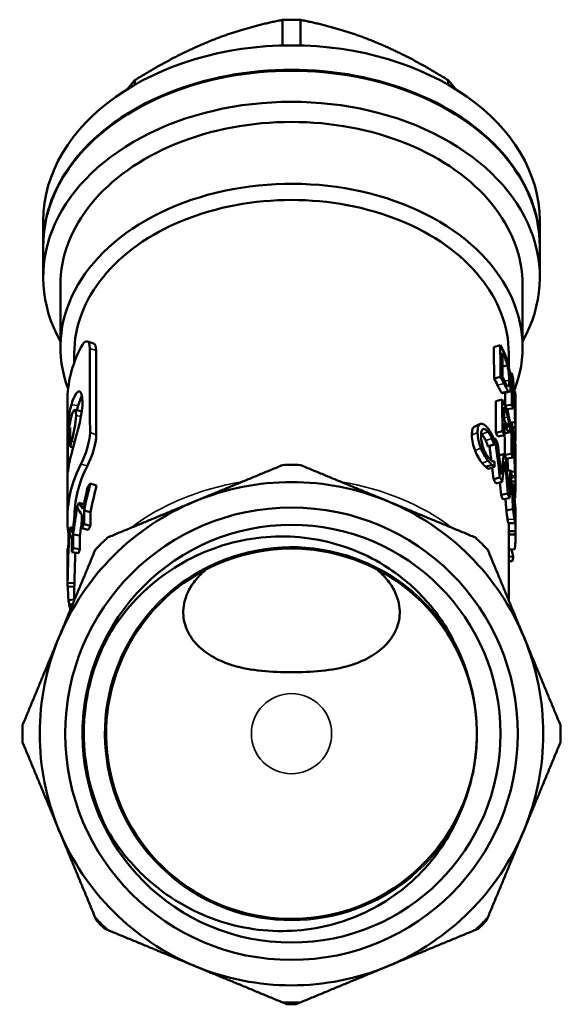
# Model space of a CAD drawing. Header units: millimetres. Extents: x 34 to 197, y 81 to 262.
# Tile 10 of 10: x 140 to 180, y 190 to 262. Entities that reach past the tile are written whole.
import ezdxf

# ---------------------------------------------------------------- set-up
doc = ezdxf.new("R2010")
doc.units = ezdxf.units.MM
doc.layers.add('Видимые тонкие (ГОСТ)', color=7, linetype='Continuous', lineweight=35)
doc.layers.add('Видимый контур (ГОСТ)', color=7, linetype='Continuous', lineweight=50)

msp = doc.modelspace()

# ---------------------------------------------------------------- linework, layer by layer
at = {"layer": 'Видимые тонкие (ГОСТ)'}
for p, q in [((145.635, 237.795), (145.185, 237.95)), ((175.093, 237.39), (175.2, 237.416)), ((174.74, 235.291), (175.214, 235.403)), ((175.255, 235.576), (175.586, 235.633)), ((144.339, 233.8), (143.848, 233.867)), ((144.544, 233.02), (144.184, 233.093)), ((175.222, 233.424), (175.329, 233.447)), ((175.226, 232.921), (175.492, 232.972)), ((175.232, 232.248), (175.341, 232.272)), ((175.384, 232.435), (175.554, 232.466)), ((175.842, 232.188), (176.036, 232.182)), ((145.646, 231.683), (145.196, 231.838)), ((172.88, 231.644), (173.295, 231.841)), ((173.606, 231.728), (174.045, 231.898)), ((173.882, 231.257), (174.329, 231.416)), ((175.236, 231.793), (175.598, 231.855)), ((144.091, 231.181), (143.854, 231.214)), ((173.11, 230.535), (173.533, 230.724)), ((145.002, 229.428), (144.532, 229.549)), ((173.632, 229.628), (174.071, 229.797)), ((176.032, 229.751), (176.042, 229.751)), ((175.744, 228.622), (176.044, 228.615)), ((175.694, 228.063), (175.864, 228.081)), ((175.626, 227.347), (175.811, 227.37)), ((175.883, 227.456), (175.99, 227.463)), ((175.883, 226.857), (175.955, 226.862)), ((175.948, 225.938), (176.014, 225.941)), ((175.467, 225.538), (175.964, 225.575))]:
    msp.add_line(p, q, dxfattribs=at)
msp.add_circle((159.803, 210.002), 2.907, dxfattribs=at)
for start_param, end_param in [(4.941887, 5.542696), (3.882082, 4.482891)]:
    msp.add_ellipse((159.803, 217.427), major_axis=(-15.75, 0), ratio=0.707107, start_param=start_param, end_param=end_param, dxfattribs=at)
for points, knots in [([(171.543, 203.228), (169.969, 200.5), (167.415, 198.353), (164.458, 197.272), (161.501, 196.191), (158.165, 196.184), (155.204, 197.252), (152.244, 198.319), (149.681, 200.454), (148.095, 203.172), (146.509, 205.89), (145.913, 209.17), (146.44, 212.272), (146.967, 215.373), (148.612, 218.272), (151.006, 220.314), (153.398, 222.355), (156.519, 223.524), (159.664, 223.556), (162.808, 223.588), (165.951, 222.484), (168.385, 220.493), (169.63, 219.475), (170.685, 218.228), (171.497, 216.839)], [0.523357, 0.523357, 0.523357, 0.523357, 1.220245, 1.220245, 1.220245, 1.916957, 1.916957, 1.916957, 2.613497, 2.613497, 2.613497, 3.309869, 3.309869, 3.309869, 4.006078, 4.006078, 4.006078, 4.702127, 4.702127, 4.702127, 5.398022, 5.398022, 5.398022, 5.754106, 5.754106, 5.754106, 5.754106]), ([(146.801, 202.455), (145.093, 205.398), (144.427, 208.932), (144.946, 212.295), (145.226, 214.113), (145.852, 215.874), (146.766, 217.471)], [2.615652, 2.615652, 2.615652, 2.615652, 3.294734, 3.294734, 3.294734, 3.661811, 3.661811, 3.661811, 3.661811])]:
    msp.add_open_spline(points, degree=3, knots=knots, dxfattribs=at)
at = {"layer": 'Видимый контур (ГОСТ)'}
for p, q in [((159.159, 259.916), (159.159, 261.775)), ((160.447, 259.916), (160.447, 261.775)), ((148.447, 257.071), (148.447, 257.402)), ((171.159, 257.071), (171.159, 257.402)), ((141.803, 245.428), (141.803, 247.196)), ((177.803, 245.428), (177.803, 247.196)), ((141.803, 245.357), (141.803, 243.108)), ((177.803, 245.357), (177.803, 243.108)), ((143.053, 242.529), (143.053, 238.042)), ((176.553, 242.529), (176.553, 238.042)), ((174.47, 238.048), (174.936, 238.177)), ((144.053, 237.579), (144.053, 236.931)), ((175.553, 237.579), (175.553, 236.62)), ((175.101, 236.636), (175.456, 236.706)), ((174.493, 235.766), (174.959, 235.893)), ((175.633, 236.129), (175.775, 236.148)), ((175.056, 234.729), (175.541, 234.817)), ((175.938, 234.814), (176.017, 234.818)), ((143.553, 234.095), (143.553, 231.682)), ((174.604, 234.111), (175.074, 234.232)), ((175.295, 233.798), (175.787, 233.862)), ((175.401, 233.534), (175.855, 233.585)), ((176.04, 234.005), (176.053, 234.005)), ((176.04, 233.679), (176.053, 233.679)), ((176.04, 233.662), (176.053, 233.662)), ((176.04, 233.568), (176.05, 233.568)), ((176.053, 233.994), (176.053, 233.665)), ((175.508, 232.251), (175.51, 232.251)), ((175.634, 232.57), (175.706, 232.573)), ((175.635, 232.563), (175.741, 232.578)), ((175.742, 232.575), (176.016, 232.588)), ((175.829, 232.245), (176.042, 232.25)), ((175.845, 232.179), (176.053, 232.179)), ((176.053, 232.178), (176.053, 231.83)), ((174.484, 231.385), (174.557, 231.409)), ((174.625, 231.829), (175.096, 231.948)), ((174.762, 231.553), (175.237, 231.663)), ((175.873, 231.855), (176.053, 231.855)), ((143.553, 230.821), (143.553, 230.418)), ((143.753, 231.207), (143.592, 231.215)), ((143.977, 230.785), (143.753, 230.81)), ((174.041, 230.845), (174.493, 230.996)), ((174.055, 230.824), (174.508, 230.974)), ((175.916, 231.245), (176.004, 231.25)), ((174.85, 230.194), (175.206, 230.279)), ((175.263, 230.225), (175.753, 230.292)), ((175.344, 229.958), (175.826, 230.016)), ((176.031, 230.438), (176.051, 230.438)), ((176.032, 230.111), (176.052, 230.112)), ((176.032, 230.095), (176.052, 230.095)), ((176.032, 230.001), (176.052, 230.001)), ((176.053, 230.35), (176.053, 230.051)), ((143.553, 229.647), (143.553, 225.61)), ((173.892, 229.349), (174.339, 229.507)), ((174.074, 229.216), (174.527, 229.365)), ((174.447, 228.465), (174.911, 228.595)), ((175.42, 229.068), (175.674, 229.108)), ((175.706, 229.004), (176.003, 229.02)), ((175.743, 228.609), (176.051, 228.612)), ((175.748, 228.673), (176.034, 228.683)), ((176.053, 228.605), (176.053, 228.139)), ((145.667, 228.003), (145.219, 228.159)), ((174.612, 228.162), (175.082, 228.282)), ((175.714, 228.285), (176.051, 228.288)), ((174.996, 227.323), (175.479, 227.416)), ((175.954, 227.114), (176.021, 227.117)), ((175.957, 227.102), (176.022, 227.104)), ((144.755, 226.662), (144.397, 226.747)), ((175.114, 227.006), (175.6, 227.089)), ((175.897, 226.488), (175.996, 226.494)), ((176.021, 226.434), (176.053, 226.434)), ((176.053, 226.385), (176.053, 226.179)), ((145.227, 226.062), (144.765, 226.196)), ((175.378, 226.226), (175.872, 226.279)), ((176.03, 226.224), (176.053, 226.224)), ((176.038, 225.813), (176.044, 225.813)), ((143.976, 224.949), (143.771, 224.972)), ((144.053, 225.61), (144.053, 225.547)), ((145.227, 225.07), (144.764, 225.204)), ((175.553, 225.264), (175.553, 224.691)), ((143.705, 224.665), (143.687, 224.667)), ((144.464, 224.374), (143.977, 224.454)), ((145.072, 224.793), (144.605, 224.918)), ((175.553, 224.691), (176.053, 224.692)), ((175.553, 224.458), (176.053, 224.458)), ((175.553, 224.447), (175.553, 219.668)), ((176.053, 224.676), (176.053, 224.447)), ((143.553, 223.096), (143.553, 222.59)), ((143.611, 223.428), (143.56, 223.429)), ((144.374, 223.09), (143.884, 223.161)), ((144.464, 223.381), (143.977, 223.461)), ((175.553, 223.383), (175.976, 223.354)), ((175.553, 222.855), (175.883, 222.821)), ((175.553, 222.534), (175.809, 222.502)), ((143.57, 221.601), (143.562, 221.601)), ((143.553, 221.375), (143.553, 220.855)), ((143.56, 220.833), (143.553, 220.833)), ((144.058, 220.664), (143.559, 220.673)), ((143.564, 221.185), (143.56, 221.185)), ((144.072, 220.918), (143.573, 220.935)), ((144.053, 220.664), (144.053, 219.668)), ((144.053, 219.73), (143.635, 219.7)), ((143.94, 219.394), (143.689, 219.371)), ((143.928, 219.367), (143.694, 219.345)), ((143.775, 218.998), (143.767, 218.997))]:
    msp.add_line(p, q, dxfattribs=at)
for radius in [16.407, 15.15, 15.15]:
    msp.add_circle((159.803, 210.002), radius, dxfattribs=at)
for radius, start, end in [(19.5, 88.12638, 91.87362), (18.25, 67.5, 112.5), (18.25, 112.5, 157.5), (18.25, 22.5, 67.5), (19.5, 133.12638, 136.87362), (19.5, 43.12638, 46.87362), (18.25, 157.5, 202.5), (18.25, 337.5, 22.5), (19.5, 178.12638, 181.87362), (13.438, 358.65161, 1.67625), (19.5, 358.12638, 1.87362), (18.25, 202.5, 247.5), (18.25, 292.5, 337.5), (19.5, 223.12638, 226.87362), (19.5, 313.12638, 316.87362), (18.25, 247.5, 292.5), (19.5, 268.12638, 271.87362)]:
    msp.add_arc((159.803, 210.002), radius, start, end, dxfattribs=at)
for centre, major_axis, start_param, end_param in [((159.803, 252.24), (-13.5, 0), 4.664672, 4.760106), ((159.803, 247.196), (-18, 0), 3.141593, 6.283185), ((159.803, 245.428), (-18, 0), 3.138815, 6.285963), ((159.803, 245.357), (18, 0), 0, 3.141593), ((159.803, 252.24), (-13.5, 0), 5.71187, 5.791975), ((159.803, 252.24), (-13.5, 0), 3.632803, 3.712908), ((159.803, 243.108), (18, 0), 5.908316, 9.799647), ((159.803, 242.529), (16.75, 0), 0, 3.141593), ((159.803, 238.042), (16.75, 0), 6.010821, 9.682433), ((159.803, 237.579), (15.75, 0), 0, 3.141593)]:
    msp.add_ellipse(centre, major_axis=major_axis, ratio=0.707107, start_param=start_param, end_param=end_param, dxfattribs=at)
for points, weights in [([(159.159, 261.775), (156.323, 261.23), (153.803, 260.201)], [1.00227287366, 1.03194715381, 1]), ([(165.803, 260.201), (163.282, 261.23), (160.447, 261.775)], [1, 1.03194715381, 1.00227287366]), ([(153.803, 260.201), (151.282, 259.172), (148.447, 257.402)], [1, 1.03194715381, 1.00227287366]), ([(171.159, 257.402), (168.323, 259.172), (165.803, 260.201)], [1.00227287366, 1.03194715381, 1]), ([(152.819, 226.863), (155.887, 228.134), (159.165, 229.492)], [1, 1.02631941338, 1.01845301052]), ([(160.44, 229.492), (163.719, 228.134), (166.787, 226.863)], [1.01845301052, 1.02631941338, 1]), ([(146.472, 224.234), (149.751, 225.592), (152.819, 226.863)], [1.01845301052, 1.02631941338, 1]), ([(166.787, 226.863), (169.855, 225.592), (173.133, 224.234)], [1, 1.02631941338, 1.01845301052]), ([(142.942, 216.986), (144.213, 220.054), (145.571, 223.332)], [1, 1.02631941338, 1.01845301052]), ([(174.035, 223.332), (175.393, 220.054), (176.664, 216.986)], [1.01845301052, 1.02631941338, 1]), ([(140.313, 210.64), (141.671, 213.918), (142.942, 216.986)], [1.01845301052, 1.02631941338, 1]), ([(176.664, 216.986), (177.934, 213.918), (179.292, 210.64)], [1, 1.02631941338, 1.01845301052]), ([(140.313, 209.364), (140.311, 209.369), (140.309, 209.374)], [1.09128382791, 1.09123122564, 1.09117854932]), ([(142.942, 203.018), (141.671, 206.086), (140.313, 209.364)], [1, 1.02631941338, 1.01845301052]), ([(179.292, 209.364), (177.934, 206.086), (176.664, 203.018)], [1.01845301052, 1.02631941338, 1]), ([(179.296, 209.374), (179.294, 209.369), (179.292, 209.364)], [1.09117854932, 1.09123122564, 1.09128382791]), ([(145.571, 196.672), (144.213, 199.95), (142.942, 203.018)], [1.01845301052, 1.02631941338, 1]), ([(176.664, 203.018), (175.393, 199.95), (174.035, 196.672)], [1, 1.02631941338, 1.01845301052]), ([(145.664, 196.448), (145.617, 196.56), (145.571, 196.672)], [1.08878147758, 1.09005292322, 1.09128382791]), ([(174.035, 196.672), (173.989, 196.56), (173.942, 196.448)], [1.09128382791, 1.09005292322, 1.08878147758]), ([(146.472, 195.77), (146.356, 195.818), (146.239, 195.867)], [1.09128382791, 1.09000105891, 1.08867426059]), ([(152.819, 193.141), (149.751, 194.412), (146.472, 195.77)], [1, 1.02631941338, 1.01845301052]), ([(173.133, 195.77), (169.855, 194.412), (166.787, 193.141)], [1.01845301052, 1.02631941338, 1]), ([(173.367, 195.867), (173.25, 195.818), (173.133, 195.77)], [1.08867426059, 1.09000105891, 1.09128382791]), ([(159.165, 190.512), (155.887, 191.87), (152.819, 193.141)], [1.01845301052, 1.02631941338, 1]), ([(166.787, 193.141), (163.719, 191.87), (160.44, 190.512)], [1, 1.02631941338, 1.01845301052]), ([(159.488, 190.379), (159.326, 190.446), (159.165, 190.512)], [1.08766323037, 1.08951537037, 1.09128382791]), ([(160.44, 190.512), (160.28, 190.446), (160.118, 190.379)], [1.09128382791, 1.08951537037, 1.08766323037])]:
    msp.add_rational_spline(points, weights, degree=2, dxfattribs=at)
for points in [[(144.52, 238.011), (144.84, 238.64), (145.184, 238.599), (145.185, 237.95)], [(143.556, 234.095), (143.558, 235.427), (143.882, 236.759), (144.52, 238.011)], [(145.002, 238.454), (145.151, 238.406), (145.301, 238.358), (145.45, 238.31)], [(145.185, 237.95), (145.189, 235.913), (145.193, 233.875), (145.196, 231.838)], [(145.45, 238.31), (145.561, 238.275), (145.635, 238.101), (145.635, 237.795)], [(174.493, 235.766), (174.485, 236.526), (174.478, 237.287), (174.47, 238.048)], [(174.936, 238.177), (175.026, 238.017), (175.111, 237.855), (175.191, 237.692)], [(174.959, 235.893), (174.951, 236.654), (174.944, 237.416), (174.936, 238.177)], [(145.635, 237.795), (145.639, 235.758), (145.642, 233.721), (145.646, 231.683)], [(175.091, 237.632), (175.129, 237.56), (175.165, 237.488), (175.2, 237.416)], [(175.108, 235.874), (175.102, 236.46), (175.097, 237.046), (175.091, 237.632)], [(174.74, 235.291), (174.663, 235.45), (174.58, 235.609), (174.493, 235.766)], [(175.214, 235.403), (175.135, 235.568), (175.05, 235.731), (174.959, 235.893)], [(175.216, 235.657), (175.181, 235.729), (175.145, 235.802), (175.108, 235.874)], [(175.775, 236.148), (175.813, 236.008), (175.847, 235.867), (175.877, 235.726)], [(175.787, 233.862), (175.783, 234.624), (175.779, 235.386), (175.775, 236.148)], [(175.877, 235.726), (175.944, 234.821), (175.992, 233.915), (176.021, 233.007)], [(175.846, 235.556), (175.849, 234.899), (175.852, 234.242), (175.855, 233.585)], [(176.016, 232.588), (175.982, 233.579), (175.926, 234.569), (175.846, 235.556)], [(175.103, 234.712), (175.089, 234.709), (175.074, 234.715), (175.056, 234.729)], [(175.592, 234.796), (175.429, 234.768), (175.266, 234.74), (175.103, 234.712)], [(175.295, 233.798), (175.293, 234.113), (175.292, 234.429), (175.29, 234.744)], [(176.017, 234.818), (176.026, 234.724), (176.033, 234.631), (176.039, 234.537)], [(176.021, 233.007), (176.019, 233.611), (176.018, 234.214), (176.017, 234.818)], [(176.039, 234.537), (176.04, 233.775), (176.041, 233.012), (176.042, 232.25)], [(143.565, 231.252), (143.519, 232.127), (143.613, 233.007), (143.848, 233.867)], [(144.184, 233.093), (144.183, 233.66), (144.015, 233.615), (143.852, 233.023)], [(144.339, 233.8), (144.308, 233.688), (144.28, 233.576), (144.254, 233.463)], [(174.625, 231.829), (174.618, 232.589), (174.611, 233.35), (174.604, 234.111)], [(175.074, 234.232), (175.167, 234.054), (175.255, 233.874), (175.335, 233.692)], [(175.096, 231.948), (175.088, 232.709), (175.081, 233.471), (175.074, 234.232)], [(175.219, 233.685), (175.257, 233.606), (175.294, 233.527), (175.329, 233.447)], [(175.227, 232.774), (175.225, 233.078), (175.222, 233.381), (175.219, 233.685)], [(175.305, 233.76), (175.301, 233.773), (175.298, 233.785), (175.295, 233.798)], [(175.489, 233.279), (175.485, 233.367), (175.481, 233.455), (175.477, 233.543)], [(175.855, 233.585), (175.834, 233.677), (175.811, 233.77), (175.787, 233.862)], [(176.053, 234.005), (176.053, 234.002), (176.053, 233.998), (176.053, 233.994)], [(176.053, 233.679), (176.053, 233.788), (176.053, 233.896), (176.053, 234.005)], [(176.053, 233.662), (176.053, 233.668), (176.053, 233.674), (176.053, 233.679)], [(143.852, 233.023), (143.653, 232.298), (143.554, 231.559), (143.553, 230.821)], [(143.854, 231.214), (144.017, 231.806), (144.184, 232.514), (144.184, 233.093)], [(144.096, 233.493), (144.256, 233.463), (144.417, 233.433), (144.577, 233.403)], [(144.575, 233.403), (144.583, 233.401), (144.591, 233.397), (144.599, 233.389)], [(143.592, 231.215), (143.625, 231.55), (143.678, 231.885), (143.752, 232.217)], [(143.752, 232.217), (143.752, 231.748), (143.753, 231.279), (143.753, 230.81)], [(173.082, 232.282), (173.22, 232.344), (173.358, 232.407), (173.496, 232.469)], [(175.318, 232.578), (175.289, 232.644), (175.258, 232.709), (175.227, 232.774)], [(175.23, 232.515), (175.232, 232.231), (175.235, 231.947), (175.237, 231.663)], [(175.341, 232.272), (175.306, 232.353), (175.268, 232.434), (175.23, 232.515)], [(175.741, 232.578), (175.781, 232.438), (175.817, 232.298), (175.85, 232.157)], [(175.753, 230.292), (175.749, 231.054), (175.745, 231.816), (175.741, 232.578)], [(175.85, 232.157), (175.922, 231.253), (175.975, 230.347), (176.008, 229.44)], [(176.036, 232.182), (176.029, 232.196), (176.02, 232.218), (176.013, 232.25)], [(176.042, 232.25), (176.035, 232.363), (176.027, 232.475), (176.016, 232.588)], [(176.038, 232.179), (176.038, 232.18), (176.037, 232.181), (176.036, 232.182)], [(176.053, 232.179), (176.053, 232.179), (176.053, 232.178), (176.053, 232.178)], [(176.053, 231.855), (176.053, 231.963), (176.053, 232.071), (176.053, 232.179)], [(145.196, 231.838), (145.198, 231.189), (144.854, 230.177), (144.532, 229.549)], [(145.646, 231.683), (145.647, 231.034), (145.314, 230.037), (145.002, 229.428)], [(173.606, 231.728), (173.588, 231.751), (173.569, 231.772), (173.551, 231.792)], [(174.557, 231.409), (174.62, 231.315), (174.681, 231.221), (174.739, 231.126)], [(174.911, 228.595), (174.801, 229.535), (174.683, 230.473), (174.557, 231.409)], [(174.762, 231.553), (174.718, 231.645), (174.673, 231.737), (174.625, 231.829)], [(175.237, 231.663), (175.192, 231.759), (175.145, 231.854), (175.096, 231.948)], [(175.6, 231.855), (175.479, 231.835), (175.358, 231.814), (175.236, 231.793)], [(175.263, 230.225), (175.26, 230.749), (175.257, 231.273), (175.254, 231.796)], [(175.816, 231.987), (175.82, 231.33), (175.823, 230.673), (175.826, 230.016)], [(176.003, 229.02), (175.964, 230.011), (175.902, 231), (175.816, 231.987)], [(176.019, 231.105), (176.042, 231.355), (176.054, 231.605), (176.053, 231.855)], [(143.557, 230.159), (143.549, 230.407), (143.552, 230.655), (143.567, 230.902)], [(143.567, 230.902), (143.561, 230.533), (143.556, 230.164), (143.554, 229.795)], [(143.592, 228.939), (143.592, 229.698), (143.592, 230.457), (143.592, 231.215)], [(143.753, 230.81), (143.783, 230.945), (143.817, 231.08), (143.854, 231.214)], [(174.055, 230.824), (174.05, 230.831), (174.046, 230.838), (174.041, 230.845)], [(174.285, 229.832), (174.243, 230.174), (174.2, 230.516), (174.156, 230.857)], [(174.508, 230.974), (174.503, 230.982), (174.498, 230.989), (174.493, 230.996)], [(174.503, 231.341), (174.505, 231.218), (174.506, 231.096), (174.508, 230.974)], [(174.739, 231.126), (174.833, 230.356), (174.921, 229.584), (175.005, 228.811)], [(176.004, 231.25), (176.015, 231.157), (176.024, 231.063), (176.031, 230.969)], [(176.008, 229.44), (176.007, 230.043), (176.006, 230.647), (176.004, 231.25)], [(176.031, 230.969), (176.032, 230.207), (176.033, 229.445), (176.034, 228.683)], [(143.845, 230.309), (143.722, 229.857), (143.638, 229.399), (143.592, 228.939)], [(175.005, 228.811), (175.075, 229.301), (175.142, 229.79), (175.206, 230.279)], [(175.206, 230.279), (175.253, 230.182), (175.298, 230.085), (175.341, 229.987)], [(175.305, 230.069), (175.291, 230.121), (175.277, 230.173), (175.263, 230.225)], [(175.341, 229.987), (175.411, 229.203), (175.475, 228.418), (175.535, 227.632)], [(175.501, 229.081), (175.489, 229.378), (175.475, 229.675), (175.459, 229.972)], [(175.826, 230.016), (175.803, 230.108), (175.779, 230.2), (175.753, 230.292)], [(176.051, 230.438), (176.052, 230.418), (176.053, 230.389), (176.053, 230.35)], [(176.052, 230.112), (176.052, 230.22), (176.052, 230.329), (176.051, 230.438)], [(176.052, 230.095), (176.052, 230.101), (176.052, 230.106), (176.052, 230.112)], [(144.532, 229.549), (143.691, 227.91), (143.389, 226.134), (143.644, 224.4)], [(143.554, 229.795), (143.553, 229.746), (143.553, 229.697), (143.553, 229.647)], [(145.002, 229.428), (144.376, 228.207), (144.057, 226.909), (144.056, 225.61)], [(174.447, 228.465), (174.414, 228.745), (174.382, 229.026), (174.348, 229.306)], [(174.509, 229.748), (174.514, 229.741), (174.518, 229.734), (174.523, 229.728)], [(174.523, 229.728), (174.524, 229.607), (174.526, 229.486), (174.527, 229.365)], [(175.274, 229.754), (175.214, 229.264), (175.15, 228.774), (175.082, 228.282)], [(175.479, 227.416), (175.415, 228.197), (175.347, 228.976), (175.274, 229.754)], [(176.033, 229.587), (176.036, 229.644), (176.039, 229.699), (176.042, 229.751)], [(175.082, 228.282), (175.028, 228.387), (174.971, 228.491), (174.911, 228.595)], [(175.535, 227.632), (175.585, 228.125), (175.631, 228.617), (175.674, 229.108)], [(175.76, 228.818), (175.713, 228.243), (175.659, 227.666), (175.6, 227.089)], [(175.674, 229.108), (175.705, 229.012), (175.733, 228.915), (175.76, 228.818)], [(176.034, 228.683), (176.026, 228.795), (176.016, 228.908), (176.003, 229.02)], [(176.044, 228.615), (176.037, 228.629), (176.03, 228.651), (176.025, 228.682)], [(176.045, 228.612), (176.044, 228.613), (176.044, 228.614), (176.044, 228.615)], [(176.051, 228.612), (176.052, 228.609), (176.053, 228.607), (176.053, 228.605)], [(176.051, 228.288), (176.051, 228.396), (176.051, 228.504), (176.051, 228.612)], [(144.685, 226.319), (144.79, 226.837), (144.902, 227.352), (145.021, 227.865)], [(145.219, 228.159), (145.056, 227.509), (144.904, 226.854), (144.765, 226.196)], [(145.021, 227.865), (145.085, 227.964), (145.151, 228.062), (145.219, 228.159)], [(145.667, 228.003), (145.51, 227.36), (145.363, 226.713), (145.227, 226.062)], [(174.612, 228.162), (174.559, 228.264), (174.504, 228.364), (174.447, 228.465)], [(174.996, 227.323), (174.972, 227.629), (174.947, 227.935), (174.921, 228.241)], [(175.696, 228.08), (175.758, 228.087), (175.821, 228.093), (175.883, 228.1)], [(176.02, 227.422), (176.046, 227.71), (176.057, 227.999), (176.051, 228.288)], [(175.114, 227.006), (175.077, 227.112), (175.038, 227.218), (174.996, 227.323)], [(175.6, 227.089), (175.562, 227.199), (175.521, 227.308), (175.479, 227.416)], [(175.971, 227.009), (175.975, 227.04), (175.98, 227.071), (175.984, 227.103)], [(176.022, 227.104), (176.022, 227.109), (176.021, 227.113), (176.021, 227.117)], [(176.022, 227.399), (176.022, 227.301), (176.022, 227.203), (176.022, 227.104)], [(144.258, 226.41), (144.153, 225.76), (144.059, 225.108), (143.977, 224.454)], [(144.137, 226.146), (144.177, 226.251), (144.22, 226.355), (144.265, 226.459)], [(144.605, 225.88), (144.478, 226.059), (144.362, 226.236), (144.258, 226.41)], [(144.265, 226.459), (144.307, 226.555), (144.351, 226.652), (144.397, 226.747)], [(144.397, 226.747), (144.486, 226.606), (144.582, 226.464), (144.685, 226.319)], [(176.053, 226.434), (176.053, 226.417), (176.053, 226.4), (176.053, 226.385)], [(176.053, 226.224), (176.053, 226.294), (176.053, 226.364), (176.053, 226.434)], [(143.93, 224.57), (143.992, 225.096), (144.06, 225.622), (144.137, 226.146)], [(144.605, 224.918), (144.605, 225.239), (144.605, 225.559), (144.605, 225.88)], [(144.765, 226.196), (144.764, 225.865), (144.764, 225.535), (144.764, 225.204)], [(145.227, 226.062), (145.227, 225.731), (145.227, 225.401), (145.227, 225.07)], [(176.043, 224.692), (176.044, 225.066), (176.044, 225.439), (176.044, 225.813)], [(176.044, 225.813), (176.051, 225.95), (176.053, 226.087), (176.053, 226.224)], [(143.699, 224.636), (143.721, 224.748), (143.745, 224.86), (143.771, 224.972)], [(143.771, 224.972), (143.817, 224.839), (143.87, 224.705), (143.93, 224.57)], [(144.605, 225.436), (144.555, 225.082), (144.508, 224.728), (144.464, 224.374)], [(144.764, 225.204), (144.709, 225.109), (144.656, 225.014), (144.605, 224.918)], [(145.227, 225.07), (145.173, 224.978), (145.122, 224.886), (145.072, 224.793)], [(176.023, 225.284), (175.856, 225.277), (175.69, 225.27), (175.523, 225.263)], [(143.559, 220.673), (143.57, 221.917), (143.598, 223.161), (143.643, 224.403)], [(143.687, 224.667), (143.632, 223.424), (143.594, 222.18), (143.573, 220.935)], [(143.643, 224.403), (143.656, 224.491), (143.671, 224.579), (143.687, 224.667)], [(143.884, 224.123), (143.81, 224.295), (143.749, 224.466), (143.699, 224.636)], [(143.977, 224.454), (143.977, 224.123), (143.977, 223.792), (143.977, 223.461)], [(144.464, 224.374), (144.464, 224.043), (144.464, 223.712), (144.464, 223.381)], [(175.553, 224.458), (175.553, 224.536), (175.553, 224.614), (175.553, 224.691)], [(175.553, 224.447), (175.553, 224.451), (175.553, 224.455), (175.553, 224.458)], [(175.976, 223.354), (176.028, 223.721), (176.053, 224.09), (176.053, 224.458)], [(176.053, 224.692), (176.053, 224.687), (176.053, 224.682), (176.053, 224.676)], [(176.053, 224.458), (176.053, 224.536), (176.053, 224.614), (176.053, 224.692)], [(143.884, 223.161), (143.884, 223.482), (143.884, 223.802), (143.884, 224.123)], [(143.56, 223.429), (143.55, 222.819), (143.551, 222.21), (143.562, 221.601)], [(143.553, 223.097), (143.553, 223.208), (143.555, 223.318), (143.56, 223.429)], [(143.553, 223.096), (143.553, 223.096), (143.553, 223.097), (143.553, 223.097)], [(143.977, 223.461), (143.944, 223.361), (143.913, 223.261), (143.884, 223.161)], [(144.126, 223.126), (144.102, 222.39), (144.084, 221.654), (144.072, 220.918)], [(144.464, 223.381), (144.432, 223.284), (144.402, 223.187), (144.374, 223.09)], [(175.883, 222.821), (175.845, 223.003), (175.8, 223.186), (175.75, 223.369)], [(175.809, 222.502), (175.836, 222.608), (175.86, 222.714), (175.883, 222.821)], [(143.562, 221.601), (143.551, 221.462), (143.55, 221.323), (143.56, 221.185)], [(143.56, 221.185), (143.555, 221.068), (143.553, 220.95), (143.553, 220.833)], [(143.573, 220.935), (143.567, 220.848), (143.562, 220.761), (143.559, 220.673)], [(143.59, 220.673), (143.602, 220.348), (143.617, 220.024), (143.635, 219.7)], [(144.072, 220.918), (144.066, 220.833), (144.062, 220.748), (144.058, 220.664)], [(143.635, 219.7), (143.651, 219.59), (143.669, 219.481), (143.689, 219.371)], [(143.703, 219.372), (143.7, 219.363), (143.697, 219.354), (143.694, 219.345)], [(143.694, 219.345), (143.716, 219.229), (143.74, 219.113), (143.767, 218.997)], [(140.309, 209.374), (140.304, 209.563), (140.302, 209.752), (140.303, 209.939)], [(179.303, 209.939), (179.303, 209.752), (179.301, 209.563), (179.296, 209.374)]]:
    msp.add_open_spline(points, degree=3, dxfattribs=at)
for points, knots in [([(175.191, 237.692), (175.29, 237.491), (175.36, 237.315), (175.409, 237.166), (175.458, 237.018), (175.497, 236.873), (175.528, 236.733)], [0, 0, 0, 0, 1, 1, 1, 2, 2, 2, 2]), ([(175.2, 237.416), (175.263, 237.287), (175.312, 237.168), (175.351, 237.059), (175.389, 236.95), (175.424, 236.832), (175.456, 236.706)], [-2, -2, -2, -2, -1, -1, -1, 0, 0, 0, 0]), ([(175.456, 236.706), (175.5, 236.526), (175.532, 236.346), (175.553, 236.166), (175.574, 235.986), (175.585, 235.809), (175.586, 235.633)], [-2, -2, -2, -2, -1, -1, -1, 0, 0, 0, 0]), ([(175.528, 236.733), (175.582, 236.495), (175.62, 236.256), (175.647, 236.016), (175.674, 235.777), (175.687, 235.546), (175.688, 235.324)], [0, 0, 0, 0, 1, 1, 1, 2, 2, 2, 2]), ([(143.848, 233.867), (143.876, 233.97), (143.905, 234.065), (143.935, 234.151), (144.272, 235.131), (144.647, 235.026), (144.649, 234.079)], [-14, -14, -14, -14, -13.919096, -13.919096, -13.919096, -13, -13, -13, -13]), ([(175.056, 234.729), (175.017, 234.764), (174.974, 234.824), (174.928, 234.909), (174.882, 234.994), (174.821, 235.122), (174.74, 235.291)], [0, 0, 0, 0, 1, 1, 1, 2, 2, 2, 2]), ([(175.541, 234.817), (175.5, 234.855), (175.456, 234.919), (175.409, 235.008), (175.361, 235.097), (175.298, 235.229), (175.214, 235.403)], [0, 0, 0, 0, 1, 1, 1, 2, 2, 2, 2]), ([(175.477, 235.21), (175.446, 235.231), (175.411, 235.279), (175.369, 235.354), (175.327, 235.429), (175.277, 235.53), (175.216, 235.657)], [-2, -2, -2, -2, -1, -1, -1, 0, 0, 0, 0]), ([(175.586, 235.633), (175.588, 235.456), (175.58, 235.333), (175.562, 235.266), (175.544, 235.198), (175.517, 235.18), (175.477, 235.21)], [-2, -2, -2, -2, -1, -1, -1, 0, 0, 0, 0]), ([(175.688, 235.324), (175.689, 235.115), (175.678, 234.968), (175.652, 234.882), (175.627, 234.795), (175.591, 234.774), (175.541, 234.817)], [0, 0, 0, 0, 1, 1, 1, 2, 2, 2, 2]), ([(144.614, 234.506), (144.551, 234.401), (144.486, 234.258), (144.423, 234.075), (144.394, 233.991), (144.366, 233.9), (144.339, 233.8)], [13.741192, 13.741192, 13.741192, 13.741192, 13.9190956, 13.9190956, 13.9190956, 14, 14, 14, 14]), ([(144.649, 234.079), (144.649, 233.992), (144.646, 233.902), (144.64, 233.808), (144.582, 232.809), (144.163, 231.486), (143.845, 230.309)], [-15, -15, -15, -15, -14.914749, -14.914749, -14.914749, -14, -14, -14, -14]), ([(175.335, 233.692), (175.392, 233.564), (175.438, 233.443), (175.474, 233.329), (175.51, 233.216), (175.54, 233.099), (175.566, 232.979)], [0, 0, 0, 0, 1, 1, 1, 2, 2, 2, 2]), ([(176.04, 233.409), (176.041, 233.428), (176.043, 233.445), (176.044, 233.462), (176.046, 233.503), (176.048, 233.539), (176.05, 233.568)], [0.601826, 0.601826, 0.601826, 0.601826, 1, 1, 1, 2, 2, 2, 2]), ([(176.05, 233.568), (176.051, 233.594), (176.052, 233.614), (176.052, 233.629), (176.053, 233.644), (176.053, 233.655), (176.053, 233.662)], [0, 0, 0, 0, 1, 1, 1, 2, 2, 2, 2]), ([(175.329, 233.447), (175.37, 233.357), (175.402, 233.275), (175.427, 233.201), (175.452, 233.126), (175.474, 233.05), (175.492, 232.972)], [-2, -2, -2, -2, -1, -1, -1, 0, 0, 0, 0]), ([(175.492, 232.972), (175.513, 232.882), (175.528, 232.795), (175.538, 232.71), (175.548, 232.626), (175.554, 232.545), (175.554, 232.466)], [-2, -2, -2, -2, -1, -1, -1, 0, 0, 0, 0]), ([(175.566, 232.979), (175.596, 232.839), (175.618, 232.7), (175.634, 232.564), (175.651, 232.428), (175.659, 232.297), (175.659, 232.169)], [0, 0, 0, 0, 1, 1, 1, 2, 2, 2, 2]), ([(172.88, 231.644), (172.877, 231.834), (172.893, 231.981), (172.929, 232.084), (172.964, 232.186), (173.015, 232.252), (173.082, 232.282)], [0, 0, 0, 0, 1, 1, 1, 1.993249, 1.993249, 1.993249, 1.993249]), ([(173.295, 231.841), (173.292, 232.031), (173.309, 232.178), (173.345, 232.279), (173.382, 232.381), (173.435, 232.445), (173.505, 232.473)], [0, 0, 0, 0, 1, 1, 1, 2, 2, 2, 2]), ([(173.505, 232.473), (173.574, 232.499), (173.654, 232.486), (173.745, 232.434), (173.836, 232.382), (173.936, 232.289), (174.042, 232.155)], [0, 0, 0, 0, 1, 1, 1, 2, 2, 2, 2]), ([(173.686, 232.096), (173.639, 232.073), (173.603, 232.017), (173.577, 231.93), (173.552, 231.842), (173.54, 231.725), (173.542, 231.578)], [0, 0, 0, 0, 1, 1, 1, 2, 2, 2, 2]), ([(174.045, 231.898), (173.977, 231.983), (173.912, 232.042), (173.85, 232.076), (173.788, 232.111), (173.733, 232.117), (173.686, 232.096)], [0, 0, 0, 0, 1, 1, 1, 2, 2, 2, 2]), ([(174.042, 232.155), (174.095, 232.089), (174.144, 232.02), (174.189, 231.95), (174.234, 231.88), (174.274, 231.811), (174.311, 231.744)], [0, 0, 0, 0, 1, 1, 1, 2, 2, 2, 2]), ([(175.51, 232.251), (175.492, 232.247), (175.469, 232.271), (175.44, 232.324), (175.41, 232.376), (175.371, 232.461), (175.318, 232.578)], [-2, -2, -2, -2, -1, -1, -1, 0, 0, 0, 0]), ([(175.598, 231.855), (175.572, 231.854), (175.54, 231.884), (175.501, 231.946), (175.461, 232.008), (175.41, 232.117), (175.341, 232.272)], [0, 0, 0, 0, 1, 1, 1, 2, 2, 2, 2]), ([(175.554, 232.466), (175.555, 232.393), (175.552, 232.339), (175.545, 232.305), (175.538, 232.271), (175.526, 232.253), (175.51, 232.251)], [-2, -2, -2, -2, -1, -1, -1, 0, 0, 0, 0]), ([(175.659, 232.169), (175.66, 232.071), (175.655, 231.994), (175.644, 231.939), (175.634, 231.884), (175.618, 231.856), (175.598, 231.855)], [0, 0, 0, 0, 1, 1, 1, 2, 2, 2, 2]), ([(173.11, 230.535), (173.041, 230.707), (172.986, 230.887), (172.945, 231.074), (172.905, 231.262), (172.883, 231.452), (172.88, 231.644)], [0, 0, 0, 0, 1, 1, 1, 2, 2, 2, 2]), ([(173.533, 230.724), (173.462, 230.899), (173.404, 231.08), (173.363, 231.269), (173.321, 231.458), (173.298, 231.649), (173.295, 231.841)], [0, 0, 0, 0, 1, 1, 1, 2, 2, 2, 2]), ([(173.542, 231.578), (173.545, 231.422), (173.561, 231.272), (173.591, 231.127), (173.622, 230.983), (173.662, 230.845), (173.711, 230.712)], [0, 0, 0, 0, 1, 1, 1, 2, 2, 2, 2]), ([(173.882, 231.257), (173.846, 231.339), (173.806, 231.419), (173.761, 231.498), (173.717, 231.576), (173.666, 231.653), (173.606, 231.728)], [0, 0, 0, 0, 1, 1, 1, 2, 2, 2, 2]), ([(174.329, 231.416), (174.292, 231.499), (174.25, 231.581), (174.205, 231.661), (174.159, 231.742), (174.106, 231.821), (174.045, 231.898)], [0, 0, 0, 0, 1, 1, 1, 2, 2, 2, 2]), ([(174.311, 231.744), (174.343, 231.684), (174.375, 231.62), (174.408, 231.552), (174.44, 231.483), (174.472, 231.413), (174.503, 231.341)], [0, 0, 0, 0, 1, 1, 1, 2, 2, 2, 2]), ([(174.493, 230.996), (174.476, 231.045), (174.454, 231.105), (174.428, 231.177), (174.401, 231.249), (174.369, 231.329), (174.329, 231.416)], [0, 0, 0, 0, 1, 1, 1, 2, 2, 2, 2]), ([(174.071, 229.797), (173.969, 229.926), (173.871, 230.069), (173.779, 230.225), (173.687, 230.382), (173.604, 230.548), (173.533, 230.724)], [0, 0, 0, 0, 1, 1, 1, 2, 2, 2, 2]), ([(173.711, 230.712), (173.76, 230.582), (173.816, 230.462), (173.877, 230.35), (173.939, 230.238), (174.004, 230.14), (174.07, 230.057)], [0, 0, 0, 0, 1, 1, 1, 2, 2, 2, 2]), ([(174.041, 230.845), (174.025, 230.893), (174.004, 230.952), (173.978, 231.023), (173.952, 231.094), (173.92, 231.172), (173.882, 231.257)], [0, 0, 0, 0, 1, 1, 1, 2, 2, 2, 2]), ([(173.632, 229.628), (173.533, 229.753), (173.439, 229.892), (173.349, 230.045), (173.26, 230.198), (173.18, 230.361), (173.11, 230.535)], [0, 0, 0, 0, 1, 1, 1, 2, 2, 2, 2]), ([(174.07, 230.057), (174.13, 229.981), (174.184, 229.92), (174.233, 229.876), (174.282, 229.832), (174.324, 229.8), (174.36, 229.781)], [0, 0, 0, 0, 1, 1, 1, 2, 2, 2, 2]), ([(176.042, 229.751), (176.045, 229.805), (176.047, 229.853), (176.049, 229.894), (176.05, 229.936), (176.052, 229.971), (176.052, 230.001)], [0, 0, 0, 0, 1, 1, 1, 2, 2, 2, 2]), ([(176.052, 230.001), (176.053, 230.026), (176.053, 230.046), (176.053, 230.062), (176.053, 230.077), (176.052, 230.088), (176.052, 230.095)], [0, 0, 0, 0, 1, 1, 1, 2, 2, 2, 2]), ([(173.892, 229.349), (173.851, 229.384), (173.812, 229.42), (173.776, 229.457), (173.74, 229.494), (173.692, 229.551), (173.632, 229.628)], [0, 0, 0, 0, 1, 1, 1, 2, 2, 2, 2]), ([(174.074, 229.216), (174.044, 229.236), (174.016, 229.255), (173.99, 229.272), (173.963, 229.289), (173.931, 229.314), (173.892, 229.349)], [0, 0, 0, 0, 1, 1, 1, 2, 2, 2, 2]), ([(174.339, 229.507), (174.297, 229.543), (174.257, 229.581), (174.22, 229.62), (174.182, 229.659), (174.133, 229.718), (174.071, 229.797)], [0, 0, 0, 0, 1, 1, 1, 2, 2, 2, 2]), ([(174.527, 229.365), (174.497, 229.387), (174.468, 229.407), (174.44, 229.425), (174.413, 229.443), (174.38, 229.47), (174.339, 229.507)], [0, 0, 0, 0, 1, 1, 1, 2, 2, 2, 2]), ([(174.36, 229.781), (174.395, 229.764), (174.425, 229.753), (174.45, 229.75), (174.476, 229.746), (174.495, 229.745), (174.509, 229.748)], [0, 0, 0, 0, 1, 1, 1, 2, 2, 2, 2]), ([(175.811, 227.37), (175.81, 227.569), (175.814, 227.728), (175.823, 227.848), (175.832, 227.968), (175.846, 228.046), (175.864, 228.081)], [0, 0, 0, 0, 1, 1, 1, 2, 2, 2, 2]), ([(175.864, 228.081), (175.882, 228.116), (175.904, 228.102), (175.927, 228.038), (175.95, 227.974), (175.973, 227.857), (175.994, 227.687)], [0, 0, 0, 0, 1, 1, 1, 2, 2, 2, 2]), ([(175.872, 226.279), (175.855, 226.439), (175.84, 226.61), (175.829, 226.793), (175.818, 226.975), (175.812, 227.167), (175.811, 227.37)], [0, 0, 0, 0, 1, 1, 1, 2, 2, 2, 2]), ([(175.99, 227.463), (175.966, 227.65), (175.94, 227.737), (175.919, 227.724), (175.898, 227.71), (175.884, 227.588), (175.881, 227.358)], [0, 0, 0, 0, 1, 1, 1, 2, 2, 2, 2]), ([(175.881, 227.358), (175.896, 227.337), (175.91, 227.303), (175.924, 227.255), (175.938, 227.208), (175.951, 227.139), (175.965, 227.049)], [0, 0, 0, 0, 1, 1, 1, 2, 2, 2, 2]), ([(175.881, 226.998), (175.881, 227.031), (175.881, 227.056), (175.881, 227.076), (175.881, 227.096), (175.882, 227.116), (175.882, 227.137)], [-2, -2, -2, -2, -1, -1, -1, 0, 0, 0, 0]), ([(175.882, 227.137), (175.895, 227.114), (175.908, 227.08), (175.92, 227.035), (175.932, 226.991), (175.944, 226.933), (175.955, 226.862)], [-2, -2, -2, -2, -1, -1, -1, 0, 0, 0, 0]), ([(176.021, 227.117), (176.018, 227.16), (176.015, 227.214), (176.009, 227.278), (176.004, 227.342), (175.997, 227.404), (175.99, 227.463)], [0, 0, 0, 0, 1, 1, 1, 2, 2, 2, 2]), ([(175.994, 227.687), (176, 227.637), (176.006, 227.588), (176.01, 227.539), (176.015, 227.49), (176.019, 227.443), (176.022, 227.399)], [0, 0, 0, 0, 1, 1, 1, 2, 2, 2, 2]), ([(175.378, 226.226), (175.361, 226.384), (175.347, 226.553), (175.336, 226.734), (175.33, 226.833), (175.326, 226.936), (175.323, 227.042)], [0, 0, 0, 0, 1, 1, 1, 1.548785, 1.548785, 1.548785, 1.548785]), ([(175.916, 226.234), (175.907, 226.331), (175.899, 226.443), (175.892, 226.57), (175.886, 226.698), (175.882, 226.84), (175.881, 226.998)], [-2, -2, -2, -2, -1, -1, -1, 0, 0, 0, 0]), ([(175.955, 226.862), (175.964, 226.81), (175.971, 226.754), (175.978, 226.693), (175.985, 226.633), (175.991, 226.566), (175.996, 226.494)], [-2, -2, -2, -2, -1, -1, -1, 0, 0, 0, 0]), ([(175.965, 227.049), (175.978, 226.961), (175.988, 226.875), (175.996, 226.791), (176.004, 226.707), (176.012, 226.602), (176.019, 226.476)], [0, 0, 0, 0, 1, 1, 1, 2, 2, 2, 2]), ([(175.996, 226.494), (176.003, 226.396), (176.007, 226.302), (176.01, 226.214), (176.012, 226.126), (176.014, 226.035), (176.014, 225.941)], [-2, -2, -2, -2, -1, -1, -1, 0, 0, 0, 0]), ([(176.019, 226.476), (176.027, 226.33), (176.031, 226.188), (176.034, 226.05), (176.037, 225.912), (176.038, 225.777), (176.039, 225.646)], [0, 0, 0, 0, 1, 1, 1, 2, 2, 2, 2]), ([(175.467, 225.538), (175.452, 225.636), (175.437, 225.743), (175.421, 225.858), (175.406, 225.973), (175.391, 226.096), (175.378, 226.226)], [0, 0, 0, 0, 1, 1, 1, 2, 2, 2, 2]), ([(175.964, 225.575), (175.949, 225.676), (175.933, 225.786), (175.917, 225.904), (175.902, 226.021), (175.886, 226.146), (175.872, 226.279)], [0, 0, 0, 0, 1, 1, 1, 2, 2, 2, 2]), ([(175.964, 225.824), (175.956, 225.876), (175.948, 225.935), (175.94, 226), (175.932, 226.066), (175.924, 226.144), (175.916, 226.234)], [-2, -2, -2, -2, -1, -1, -1, 0, 0, 0, 0]), ([(176.014, 225.941), (176.014, 225.766), (176.011, 225.672), (176.003, 225.66), (175.994, 225.647), (175.982, 225.702), (175.964, 225.824)], [-2, -2, -2, -2, -1, -1, -1, 0, 0, 0, 0]), ([(175.523, 225.263), (175.518, 225.262), (175.511, 225.283), (175.503, 225.324), (175.493, 225.369), (175.482, 225.44), (175.467, 225.538)], [0.098266, 0.098266, 0.098266, 0.098266, 1, 1, 1, 2, 2, 2, 2]), ([(176.024, 225.285), (176.018, 225.282), (176.011, 225.304), (176.001, 225.352), (175.992, 225.4), (175.98, 225.474), (175.964, 225.575)], [0, 0, 0, 0, 1, 1, 1, 2, 2, 2, 2]), ([(176.039, 225.646), (176.039, 225.529), (176.038, 225.44), (176.035, 225.379), (176.033, 225.318), (176.029, 225.287), (176.024, 225.285)], [0, 0, 0, 0, 1, 1, 1, 2, 2, 2, 2]), ([(146.758, 217.475), (147.8, 219.109), (149.147, 220.526), (152.285, 222.739), (154.037, 223.524), (157.71, 224.364), (159.593, 224.423), (163.239, 223.817), (164.97, 223.171), (167.585, 221.553), (168.551, 220.758), (170.231, 218.943), (170.94, 217.934), (171.504, 216.844)], [0, 0, 0, 0, 0.581408, 0.581408, 1.152304, 1.152304, 1.712683, 1.712683, 2.262542, 2.262542, 2.63669, 2.63669, 3.005764, 3.005764, 3.005764, 3.005764]), ([(173.231, 210.396), (173.213, 211.076), (173.143, 211.756), (173.02, 212.426), (172.457, 215.497), (170.784, 218.353), (168.381, 220.346), (165.958, 222.355), (162.812, 223.471), (159.665, 223.439), (156.528, 223.407), (153.414, 222.233), (151.035, 220.186), (148.663, 218.143), (147.041, 215.248), (146.539, 212.158), (146.038, 209.074), (146.656, 205.82), (148.252, 203.134), (149.859, 200.432), (152.445, 198.326), (155.417, 197.3), (158.374, 196.279), (161.69, 196.334), (164.611, 197.454), (167.542, 198.577), (170.053, 200.763), (171.569, 203.511), (172.609, 205.396), (173.186, 207.534), (173.237, 209.686)], [-6.253929, -6.253929, -6.253929, -6.253929, -6.101804, -6.101804, -6.101804, -5.404706, -5.404706, -5.404706, -4.70217, -4.70217, -4.70217, -4.001594, -4.001594, -4.001594, -3.30269, -3.30269, -3.30269, -2.605177, -2.605177, -2.605177, -1.90328, -1.90328, -1.90328, -1.20484, -1.20484, -1.20484, -0.504143, -0.504143, -0.504143, -0.023534, -0.023534, -0.023534, -0.023534]), ([(159.803, 214.46), (159.123, 214.46), (158.377, 214.484), (156.912, 214.633), (156.196, 214.765), (155.302, 215.036), (155.014, 215.138), (154.467, 215.375), (154.208, 215.51), (153.59, 215.883), (153.178, 216.214), (152.608, 216.835), (152.345, 217.242), (152.114, 217.8), (152.046, 218.023), (151.964, 218.474), (151.949, 218.702), (151.964, 219.151), (152.002, 219.415), (152.145, 219.933), (152.249, 220.188), (152.52, 220.704), (152.729, 221.01), (153.188, 221.534), (153.425, 221.758), (153.668, 221.958)], [0, 0, 0, 0, 0.203889, 0.203889, 0.407779, 0.407779, 0.495676, 0.495676, 0.583573, 0.583573, 0.73947, 0.73947, 0.897769, 0.897769, 0.985977, 0.985977, 1.074186, 1.074186, 1.176633, 1.176633, 1.279081, 1.279081, 1.410328, 1.410328, 1.518921, 1.518921, 1.518921, 1.518921]), ([(165.937, 221.958), (166.181, 221.758), (166.418, 221.534), (166.877, 221.01), (167.085, 220.704), (167.356, 220.188), (167.461, 219.933), (167.604, 219.415), (167.642, 219.151), (167.657, 218.702), (167.642, 218.474), (167.559, 218.023), (167.491, 217.8), (167.26, 217.242), (166.997, 216.835), (166.427, 216.214), (166.016, 215.883), (165.397, 215.51), (165.138, 215.375), (164.591, 215.138), (164.304, 215.036), (163.41, 214.765), (162.693, 214.633), (161.229, 214.484), (160.482, 214.46), (159.803, 214.46)], [2.824615, 2.824615, 2.824615, 2.824615, 2.933208, 2.933208, 3.064454, 3.064454, 3.166902, 3.166902, 3.26935, 3.26935, 3.357558, 3.357558, 3.445767, 3.445767, 3.604066, 3.604066, 3.759962, 3.759962, 3.847859, 3.847859, 3.935757, 3.935757, 4.139646, 4.139646, 4.343536, 4.343536, 4.343536, 4.343536]), ([(144.653, 209.959), (144.649, 211.505), (144.891, 213.047), (145.82, 215.872), (146.377, 216.876), (146.758, 217.475)], [0, 0, 0, 0, 0.4639986, 0.4639986, 0.8939478, 0.8939478, 0.8939478, 0.8939478]), ([(171.504, 216.844), (171.827, 216.218), (172.266, 215.306), (172.993, 212.917), (173.199, 211.664), (173.235, 210.395)], [0, 0, 0, 0, 0.2113366, 0.2113366, 0.4315165, 0.4315165, 0.4315165, 0.4315165]), ([(146.801, 202.455), (146.417, 203.051), (145.854, 204.051), (144.909, 206.871), (144.657, 208.412), (144.653, 209.959)], [0, 0, 0, 0, 0.212911, 0.212911, 0.4428334, 0.4428334, 0.4428334, 0.4428334]), ([(173.237, 209.686), (173.209, 208.417), (173.009, 207.163), (172.296, 204.77), (171.863, 203.855), (171.543, 203.228)], [0.031275, 0.031275, 0.031275, 0.031275, 0.4124432, 0.4124432, 0.7785621, 0.7785621, 0.7785621, 0.7785621]), ([(171.543, 203.228), (170.735, 201.642), (169.622, 200.23), (166.894, 197.886), (165.298, 196.985), (161.816, 195.828), (159.961, 195.597), (156.23, 195.853), (154.391, 196.353), (151.507, 197.774), (150.402, 198.521), (148.408, 200.298), (147.53, 201.325), (146.801, 202.455)], [0, 0, 0, 0, 0.534034, 0.534034, 1.078571, 1.078571, 1.633607, 1.633607, 2.19914, 2.19914, 2.596663, 2.596663, 2.999251, 2.999251, 2.999251, 2.999251]), ([(146.239, 195.867), (146.142, 195.961), (146.046, 196.055), (145.855, 196.248), (145.759, 196.347), (145.664, 196.448)], [1.43775167, 1.43775167, 1.43775167, 1.43775167, 1.47800354, 1.47800354, 1.51920447, 1.51920447, 1.51920447, 1.51920447]), ([(173.942, 196.448), (173.847, 196.347), (173.751, 196.248), (173.56, 196.055), (173.464, 195.961), (173.367, 195.867)], [10.23347806, 10.23347806, 10.23347806, 10.23347806, 10.27467899, 10.27467899, 10.31493087, 10.31493087, 10.31493087, 10.31493087]), ([(160.118, 190.379), (160.013, 190.377), (159.908, 190.376), (159.803, 190.376), (159.698, 190.376), (159.593, 190.377), (159.488, 190.379)], [-0.03142398, -0.03142398, -0.03142398, -0.03142398, 0, 0, 0, 0.03142398, 0.03142398, 0.03142398, 0.03142398])]:
    msp.add_open_spline(points, degree=3, knots=knots, dxfattribs=at)

doc.saveas('drawing.dxf')
